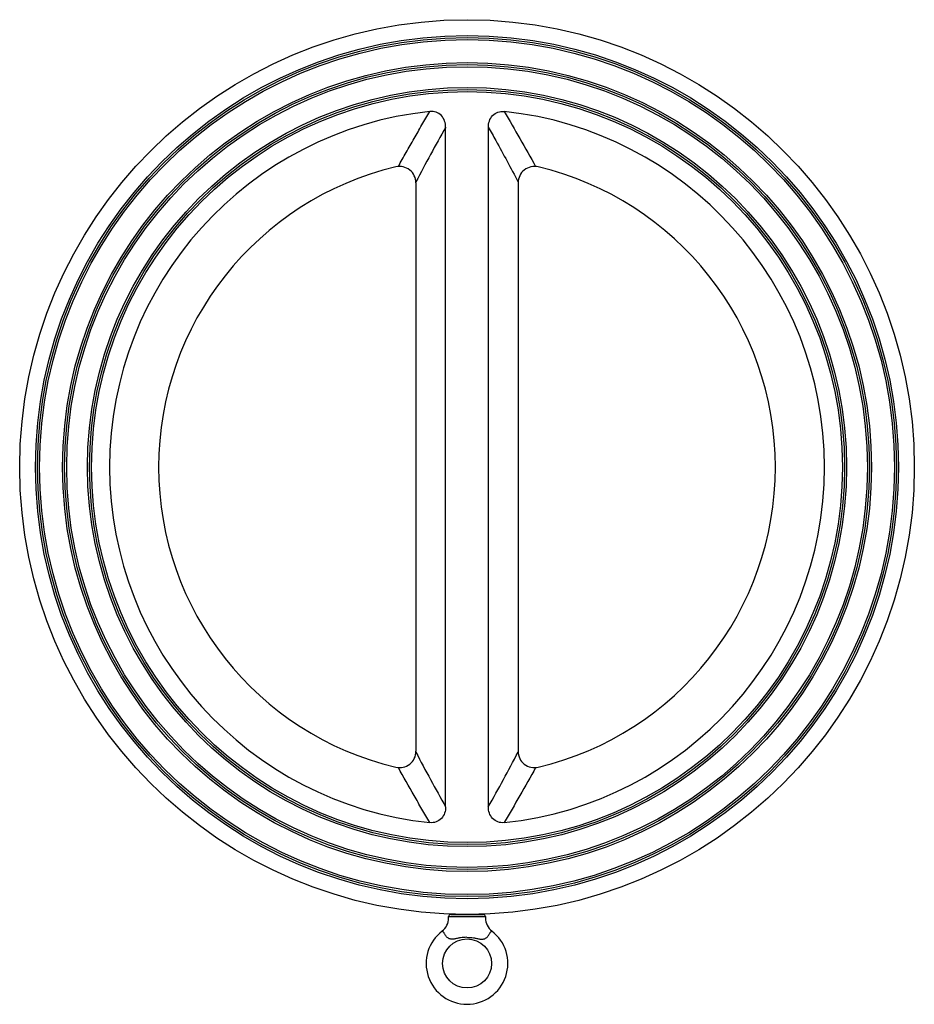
# Model space of a CAD drawing. Header units: millimetres. Extents: x 35 to 1506, y -73 to 359.
# Tile 7 of 13: x 599 to 818, y 11 to 252. Entities that reach past the tile are written whole.
import ezdxf

# ---------------------------------------------------------------- set-up
doc = ezdxf.new("R2010")
doc.units = ezdxf.units.MM
doc.header["$LTSCALE"] = 30.734
doc.layers.get('0').update_dxf_attribs({"linetype": 'CONTINUOUS'})

msp = doc.modelspace()

# ---------------------------------------------------------------- linework, layer by layer
at = {"color": 7, "linetype": 'Continuous'}
for p, q in [((702.94, 59.44), (702.94, 225.78)), ((713.39, 59.44), (713.39, 225.78)), ((695.67, 212.18), (695.67, 73.04)), ((720.67, 212.18), (720.67, 73.04)), ((703.67, 32.61), (712.67, 32.61)), ((703.67, 32.24), (703.67, 32.61)), ((704.17, 33.11), (712.17, 33.11)), ((712.67, 32.61), (712.67, 32.24))]:
    msp.add_line(p, q, dxfattribs=at)
for centre, radius in [((708.17, 142.61), 109.5), ((708.17, 142.61), 105.64), ((708.17, 142.61), 105.14), ((708.17, 142.61), 104.64), ((708.17, 142.61), 99), ((708.17, 142.61), 98.5), ((708.17, 142.61), 98), ((708.17, 142.61), 92.91), ((708.17, 142.61), 92.41), ((708.17, 142.61), 91.91), ((708.17, 21.11), 6)]:
    msp.add_circle(centre, radius, dxfattribs=at)
for centre, radius, start, end in [((708.17, 142.61), 87.5, 95.9595, 264.0405), ((708.17, 142.61), 87.5, 275.9595, 84.0405), ((1064.24, 20.61), 415.49, 150.4079, 152.5106), ((708.17, 142.61), 75.5, 103.3424, 256.6576), ((691.67, 212.18), 4, 0, 103.3424), ((724.67, 212.18), 4, 76.6576, 180), ((708.17, 142.61), 75.5, 283.3424, 76.6576), ((691.67, 73.04), 4, 256.6576, 360), ((1076.29, 271.18), 429.21, 207.523, 209.5585), ((353.9, 263.64), 413.43, 330.4027, 332.5158), ((724.67, 73.04), 4, 180, 283.3424), ((699.67, 32.24), 4, 307.3845, 359.9987), ((704.17, 32.61), 0.5, 90, 180), ((712.17, 32.61), 0.5, 0, 90), ((716.67, 32.24), 4, 180.0013, 232.6155), ((708.17, 21.11), 10, 127.3832, 52.6168)]:
    msp.add_arc(centre, radius, start, end, dxfattribs=at)
for points, knots in [([(691.37, 216.17), (691.99, 217.33), (693.27, 219.61), (695.2, 223), (697.13, 226.34), (698.43, 228.54), (699.08, 229.64)], [0, 0, 0, 0, 0.254278, 0.505651, 0.754087, 1, 1, 1, 1]), ([(702.94, 225.78), (702.94, 226.3), (702.79, 227.34), (701.99, 228.71), (700.65, 229.59), (699.59, 229.69), (699.08, 229.64)], [0, 0, 0, 0, 0.250656, 0.500671, 0.750163, 1, 1, 1, 1]), ([(713.39, 225.78), (713.39, 226.3), (713.54, 227.34), (714.34, 228.71), (715.68, 229.59), (716.74, 229.69), (717.25, 229.64)], [0, 0, 0, 0, 0.250656, 0.500671, 0.750163, 1, 1, 1, 1]), ([(717.25, 229.64), (718.55, 227.44), (721.17, 222.98), (723.7, 218.46), (724.97, 216.17)], [0, 0, 0, 0, 0.49441, 1, 1, 1, 1]), ([(713.39, 225.78), (714, 224.7), (716.49, 220.26), (718.91, 215.79), (720.67, 212.39)], [0, 0, 0, 0, 0.246188, 1, 1, 1, 1]), ([(699.08, 55.59), (698.44, 56.69), (697.13, 58.89), (694.54, 63.36), (692.62, 66.76), (691.37, 69.05)], [0, 0, 0, 0, 0.245887, 0.494393, 1, 1, 1, 1]), ([(724.97, 69.05), (723.71, 66.76), (721.16, 62.26), (718.55, 57.79), (717.25, 55.59)], [0, 0, 0, 0, 0.50564, 1, 1, 1, 1]), ([(702.94, 59.44), (702.94, 58.93), (702.79, 57.89), (701.99, 56.51), (700.65, 55.64), (699.59, 55.54), (699.08, 55.59)], [0, 0, 0, 0, 0.250656, 0.500671, 0.750163, 1, 1, 1, 1]), ([(717.25, 55.59), (716.74, 55.54), (715.68, 55.64), (714.34, 56.51), (713.54, 57.89), (713.39, 58.93), (713.39, 59.44)], [0, 0, 0, 0, 0.249837, 0.499329, 0.749344, 1, 1, 1, 1]), ([(702.09, 29.06), (702.09, 29.06), (702.1, 29.06), (702.11, 29.05), (702.12, 29.04), (702.13, 29.03), (702.15, 29.01), (702.19, 28.98), (702.24, 28.94), (702.32, 28.87), (702.4, 28.78), (702.48, 28.67), (702.53, 28.58), (702.56, 28.54)], [0, 0, 0, 0, 0.004688, 0.017474, 0.038561, 0.068005, 0.105741, 0.151502, 0.266044, 0.409976, 0.581311, 0.778477, 1, 1, 1, 1]), ([(713.77, 28.54), (713.8, 28.58), (713.85, 28.67), (713.93, 28.78), (714.01, 28.87), (714.09, 28.94), (714.14, 28.98), (714.18, 29.01), (714.2, 29.03), (714.21, 29.04), (714.23, 29.05), (714.23, 29.06), (714.24, 29.06), (714.24, 29.06)], [0, 0, 0, 0, 0.221522, 0.41869, 0.590024, 0.733957, 0.848499, 0.894259, 0.931995, 0.961439, 0.982526, 0.995313, 1, 1, 1, 1]), ([(708.16, 27.51), (707.89, 27.51), (707.35, 27.49), (706.55, 27.39), (705.9, 27.26), (705.38, 27.16), (704.99, 27.09), (704.6, 27.05), (704.21, 27.06), (703.83, 27.16), (703.48, 27.36), (703.18, 27.63), (702.93, 27.93), (702.72, 28.23), (702.61, 28.44), (702.56, 28.54)], [0, 0, 0, 0, 0.128987, 0.257602, 0.385314, 0.448574, 0.511257, 0.57328, 0.634841, 0.696813, 0.760264, 0.824654, 0.887738, 0.946944, 1, 1, 1, 1]), ([(708.16, 27.51), (708.43, 27.51), (708.97, 27.49), (709.77, 27.39), (710.43, 27.26), (710.95, 27.16), (711.34, 27.09), (711.73, 27.05), (712.12, 27.06), (712.5, 27.16), (712.85, 27.36), (713.15, 27.63), (713.4, 27.93), (713.61, 28.23), (713.72, 28.44), (713.77, 28.54)], [0, 0, 0, 0, 0.128983, 0.257597, 0.385313, 0.448578, 0.511268, 0.573295, 0.634855, 0.696813, 0.760248, 0.824634, 0.887725, 0.946941, 1, 1, 1, 1])]:
    msp.add_open_spline(points, degree=3, knots=knots, dxfattribs=at)

doc.saveas('drawing.dxf')
